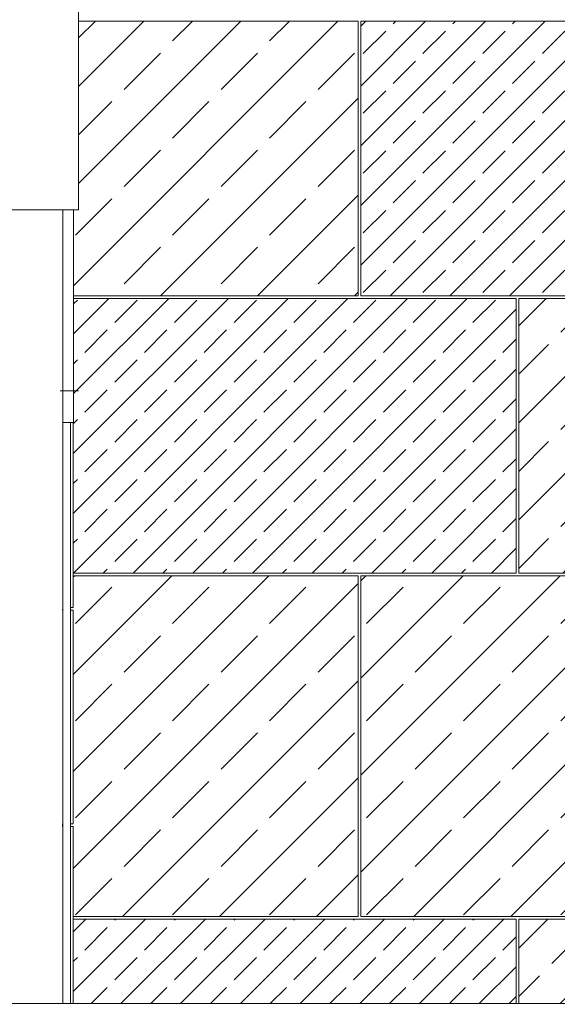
# Model space of a CAD drawing. Header units: millimetres. Extents: x 52659 to 1698020, y -10054 to 104697.
# Tile 47 of 256: x 162470 to 164507, y 5975 to 9703. Entities that reach past the tile are written whole.
import ezdxf

# ---------------------------------------------------------------- set-up
doc = ezdxf.new("R2010")
doc.units = ezdxf.units.MM
doc.header["$MEASUREMENT"] = 0
for name, color, linetype in [('02-04 CASSETTES CLAIRES', 7, 'Continuous'), ('02-04 CASSETTES FONCEES', 7, 'Continuous'), ('05-02 Cotation 200ème 100ème.Cotations', 7, 'Continuous'), ('08-01 2D Dessin général.2D', 7, 'Continuous'), ('A-WALL-____-OTLN.Modèle IFC', 7, 'Continuous'), ('IFC Calque.Modèle IFC', 7, 'Continuous')]:
    doc.layers.add(name, color=color, linetype=linetype)
doc.styles.add('STYLE_GENERE_3', font='ARIALN.TTF')
doc.dimstyles.new('STYLE_GENERE__2', dxfattribs={"dimtxt": 200, "dimasz": 95, "dimexe": 0.18, "dimexo": 100, "dimgap": 0, "dimtad": 0, "dimlfac": 0.001, "dimzin": 0, "dimdsep": 46, "dimtxsty": 'STYLE_GENERE_3', "dimblk": 'ARROWHEAD_6', "dimblk1": 'ARROWHEAD_6', "dimblk2": 'ARROWHEAD_6', "dimcen": 0.09, "dimclrd": 7, "dimclre": 7, "dimclrt": 7, "dimazin": 0, "dimtfac": 1, "dimtdec": 4, "dimtmove": 0, "dimatfit": 3, "dimfxl": 1, "dimtolj": 1, "dimtzin": 0, "dimarcsym": 0})

# ---------------------------------------------------------------- blocks, each defined once
blk = doc.blocks.new('Élément de coupe_31_1', base_point=(131932.7, 5158.1))
at = {"layer": 'A-WALL-____-OTLN.Modèle IFC', "color": 7, "linetype": 'Continuous', "lineweight": 18}
for p, q in [((162666.7, 5978.1), (162419.6, 5978.1)), ((162913.7, 5978.1), (162666.7, 5978.1)), ((163140.7, 5978.1), (162913.7, 5978.1)), ((163367.6, 5978.1), (163140.7, 5978.1)), ((163573.8, 5978.1), (163367.6, 5978.1)), ((163779.9, 5978.1), (163573.8, 5978.1)), ((163964.4, 5978.1), (163779.9, 5978.1)), ((164149, 5978.1), (163964.4, 5978.1)), ((164792.8, 5978.1), (164149, 5978.1))]:
    blk.add_line(p, q, dxfattribs=at)
blk = doc.blocks.new('Élément de coupe_38_1', base_point=(131932.7, 5158.1))
at = {"layer": 'A-WALL-____-OTLN.Modèle IFC', "color": 7, "linetype": 'Continuous', "lineweight": 9}
for p, q in [((162673.4, 8178.1), (162673.4, 8983.1)), ((162646.6, 8178.1), (162633.4, 8178.1)), ((162665.1, 8178.1), (162646.6, 8178.1)), ((162673.4, 8178.1), (162665.1, 8178.1))]:
    blk.add_line(p, q, dxfattribs=at)
blk = doc.blocks.new('Élément de coupe_45_1', base_point=(131932.7, 5158.1))
at = {"layer": 'IFC Calque.Modèle IFC', "color": 7, "linetype": 'Continuous', "lineweight": 5}
for p, q in [((162632.6, 5978.1), (162632.6, 8983.1)), ((162633.4, 8178.1), (162633.4, 8983.1))]:
    blk.add_line(p, q, dxfattribs=at)
at = {"layer": 'IFC Calque.Modèle IFC', "color": 7, "linetype": 'Continuous', "lineweight": 9}
for p, q in [((162632.6, 8298.1), (162632.6, 8288.1)), ((162633.4, 8178.1), (162632.6, 8178.1)), ((162632.6, 7478.1), (162632.5, 7468.1)), ((162632.5, 6648.1), (162632.5, 6658.1))]:
    blk.add_line(p, q, dxfattribs=at)
blk = doc.blocks.new('Élément de coupe_53_1', base_point=(131932.7, 5158.1))
at = {"layer": 'IFC Calque.Modèle IFC', "color": 7, "linetype": 'Continuous', "lineweight": 9}
for p, q in [((162662.7, 7478.1), (162662.7, 8178.1)), ((162662.7, 6658.1), (162662.7, 7468.1)), ((162662.7, 5978.1), (162662.7, 6648.1))]:
    blk.add_line(p, q, dxfattribs=at)
at = {"layer": 'IFC Calque.Modèle IFC', "color": 7, "linetype": 'Continuous', "lineweight": 5}
for p, q in [((162672.7, 8178.1), (162672.7, 7478.1)), ((162672.7, 7478.1), (162662.7, 7478.1)), ((162662.7, 7468.1), (162672.7, 7468.1)), ((162672.7, 7468.1), (162672.7, 6658.1)), ((162672.7, 6658.1), (162662.7, 6658.1)), ((162662.7, 6648.1), (162672.7, 6648.1)), ((162672.7, 6648.1), (162672.7, 5978.1))]:
    blk.add_line(p, q, dxfattribs=at)
blk = doc.blocks.new('Élément de coupe_68_1', base_point=(131932.7, 5158.1))
at = {"layer": 'A-WALL-____-OTLN.Modèle IFC', "color": 7, "linetype": 'Continuous', "lineweight": 9}
for p, q in [((162692.7, 8983.1), (162692.7, 11708.1)), ((162407.7, 8983.1), (162478.7, 8983.1)), ((162478.7, 8983.1), (162539.7, 8983.1)), ((162539.7, 8983.1), (162590.6, 8983.1)), ((162590.6, 8983.1), (162631.4, 8983.1)), ((162631.4, 8983.1), (162662, 8983.1)), ((162662, 8983.1), (162682.4, 8983.1)), ((162682.4, 8983.1), (162692.7, 8983.1))]:
    blk.add_line(p, q, dxfattribs=at)
blk = doc.blocks.new('Élément de coupe_393_1', base_point=(131932.7, 5158.1))
at = {"layer": '02-04 CASSETTES CLAIRES', "color": 7, "linetype": 'Continuous', "lineweight": 9}
for p, q in [((164360.6, 6188.4), (164470.3, 6298.1)), ((164360.6, 6298.1), (164360.6, 5978.1)), ((166777.7, 6298.1), (164360.6, 6298.1)), ((164485.7, 6129.7), (164623.6, 6267.6)), ((164518, 5978.1), (164838, 6298.1)), ((164853.4, 6129.7), (164991.3, 6267.6)), ((164885.6, 5978.1), (165205.6, 6298.1)), ((164942.7, 5299.7), (165941, 6298.1)), ((165189.9, 5914.6), (165573.3, 6298.1)), ((165221.1, 6129.7), (165359, 6267.6)), ((165256.9, 5246.2), (166308.7, 6298.1)), ((165588.8, 6129.7), (165726.7, 6267.6)), ((165624.6, 5246.2), (166676.4, 6298.1)), ((165956.5, 6129.7), (166094.4, 6267.6)), ((166324.2, 6129.7), (166462.1, 6267.6)), ((166777.7, 5246.2), (166777.7, 6298.1)), ((166691.9, 6129.7), (166777.7, 6215.5)), ((164360.6, 6004.5), (164439.8, 6083.7)), ((164701.8, 5978.1), (164807.5, 6083.7)), ((165069.5, 5978.1), (165175.2, 6083.7)), ((165405, 5945.9), (165542.9, 6083.7)), ((165772.7, 5945.9), (165910.6, 6083.7)), ((166140.4, 5945.9), (166278.3, 6083.7)), ((166508.1, 5945.9), (166646, 6083.7)), ((165992.3, 5246.2), (166777.7, 6031.6)), ((165221.1, 5762), (165359, 5899.9)), ((165588.8, 5762), (165726.7, 5899.9)), ((165956.5, 5762), (166094.4, 5899.9)), ((166324.2, 5762), (166462.1, 5899.9)), ((166691.9, 5762), (166777.7, 5847.8)), ((164942.7, 5667.4), (165083.3, 5808.1)), ((165037.3, 5578.2), (165175.2, 5716.1)), ((165405, 5578.2), (165542.9, 5716.1)), ((165772.7, 5578.2), (165910.6, 5716.1)), ((166140.4, 5578.2), (166278.3, 5716.1)), ((166508.1, 5578.2), (166646, 5716.1)), ((166360, 5246.2), (166777.7, 5663.9)), ((164942.7, 5483.5), (164991.3, 5532.2)), ((165221.1, 5394.3), (165359, 5532.2)), ((165588.8, 5394.3), (165726.7, 5532.2)), ((165956.5, 5394.3), (166094.4, 5532.2)), ((166324.2, 5394.3), (166462.1, 5532.2)), ((166691.9, 5394.3), (166777.7, 5480.1)), ((165087.7, 5260.9), (165175.2, 5348.4)), ((165440.8, 5246.2), (165542.9, 5348.4)), ((165808.5, 5246.2), (165910.6, 5348.4)), ((166176.2, 5246.2), (166278.3, 5348.4)), ((166543.8, 5246.2), (166646, 5348.4)), ((166727.7, 5246.2), (166777.7, 5296.2)), ((165087.7, 5246.2), (166777.7, 5246.2))]:
    blk.add_line(p, q, dxfattribs=at)
blk = doc.blocks.new('Élément de coupe_394_1', base_point=(131932.7, 5158.1))
at = {"layer": '02-04 CASSETTES CLAIRES', "color": 7, "linetype": 'Continuous', "lineweight": 9}
for p, q in [((162672.7, 6856.7), (163414.1, 7598.1)), ((162672.7, 7224.4), (163046.4, 7598.1)), ((162672.7, 7592), (162678.7, 7598.1)), ((163751.7, 7598.1), (162672.7, 7598.1)), ((162672.7, 6489), (163751.7, 7568)), ((163751.7, 6308.1), (163751.7, 7598.1)), ((162681.1, 7416.6), (162819, 7554.5)), ((163048.8, 7416.6), (163186.7, 7554.5)), ((163416.5, 7416.6), (163554.4, 7554.5)), ((162865, 7232.8), (163002.8, 7370.7)), ((163232.7, 7232.8), (163370.5, 7370.7)), ((163600.3, 7232.8), (163738.2, 7370.7)), ((162859.5, 6308.1), (163751.7, 7200.3)), ((162681.1, 7048.9), (162819, 7186.8)), ((163048.8, 7048.9), (163186.7, 7186.8)), ((163416.5, 7048.9), (163554.4, 7186.8)), ((162865, 6865.1), (163002.8, 7003)), ((163232.7, 6865.1), (163370.5, 7003)), ((163600.3, 6865.1), (163738.2, 7003)), ((163227.2, 6308.1), (163751.7, 6832.6)), ((162681.1, 6681.3), (162819, 6819.1)), ((163048.8, 6681.3), (163186.7, 6819.1)), ((163416.5, 6681.3), (163554.4, 6819.1)), ((162865, 6497.4), (163002.8, 6635.3)), ((163232.7, 6497.4), (163370.5, 6635.3)), ((163600.3, 6497.4), (163738.2, 6635.3)), ((162681.1, 6313.6), (162819, 6451.4)), ((163048.8, 6313.6), (163186.7, 6451.4)), ((163416.5, 6313.6), (163554.4, 6451.4)), ((163594.9, 6308.1), (163751.7, 6464.9)), ((162672.7, 6308.1), (163751.7, 6308.1))]:
    blk.add_line(p, q, dxfattribs=at)
blk = doc.blocks.new('Élément de coupe_395_1', base_point=(131932.7, 5158.1))
at = {"layer": '02-04 CASSETTES CLAIRES', "color": 7, "linetype": 'Continuous', "lineweight": 9}
for p, q in [((163761.9, 6475.2), (164884.9, 7598.1)), ((163761.9, 6842.8), (164517.2, 7598.1)), ((163761.9, 7210.5), (164149.5, 7598.1)), ((163761.9, 7578.2), (163781.8, 7598.1)), ((163761.9, 7598.1), (163761.9, 6308.1)), ((165562.7, 7598.1), (163761.9, 7598.1)), ((163962.6, 6308.1), (165252.6, 7598.1)), ((165562.7, 6308.1), (165562.7, 7598.1)), ((163784.2, 7416.6), (163922.1, 7554.5)), ((164151.9, 7416.6), (164289.8, 7554.5)), ((164330.3, 6308.1), (165562.7, 7540.5)), ((164519.6, 7416.6), (164657.5, 7554.5)), ((164887.3, 7416.6), (165025.2, 7554.5)), ((165255, 7416.6), (165392.9, 7554.5)), ((163968, 7232.8), (164105.9, 7370.7)), ((164335.7, 7232.8), (164473.6, 7370.7)), ((164703.4, 7232.8), (164841.3, 7370.7)), ((165071.1, 7232.8), (165209, 7370.7)), ((165438.8, 7232.8), (165562.7, 7356.7)), ((163784.2, 7048.9), (163922.1, 7186.8)), ((164151.9, 7048.9), (164289.8, 7186.8)), ((164519.6, 7048.9), (164657.5, 7186.8)), ((164698, 6308.1), (165562.7, 7172.8)), ((164887.3, 7048.9), (165025.2, 7186.8)), ((165255, 7048.9), (165392.9, 7186.8)), ((163968, 6865.1), (164105.9, 7003)), ((164335.7, 6865.1), (164473.6, 7003)), ((164703.4, 6865.1), (164841.3, 7003)), ((165071.1, 6865.1), (165209, 7003)), ((165438.8, 6865.1), (165562.7, 6989)), ((163784.2, 6681.3), (163922.1, 6819.1)), ((164151.9, 6681.3), (164289.8, 6819.1)), ((164519.6, 6681.3), (164657.5, 6819.1)), ((164887.3, 6681.3), (165025.2, 6819.1)), ((165065.6, 6308.1), (165562.7, 6805.1)), ((165255, 6681.3), (165392.9, 6819.1)), ((163968, 6497.4), (164105.9, 6635.3)), ((164335.7, 6497.4), (164473.6, 6635.3)), ((164703.4, 6497.4), (164841.3, 6635.3)), ((165071.1, 6497.4), (165209, 6635.3)), ((165438.8, 6497.4), (165562.7, 6621.3)), ((163784.2, 6313.6), (163922.1, 6451.4)), ((164151.9, 6313.6), (164289.8, 6451.4)), ((164519.6, 6313.6), (164657.5, 6451.4)), ((164887.3, 6313.6), (165025.2, 6451.4)), ((165255, 6313.6), (165392.9, 6451.4)), ((165433.3, 6308.1), (165562.7, 6437.4)), ((163761.9, 6308.1), (165562.7, 6308.1))]:
    blk.add_line(p, q, dxfattribs=at)
blk = doc.blocks.new('Élément de coupe_396_1', base_point=(131932.7, 5158.1))
at = {"layer": '02-04 CASSETTES CLAIRES', "color": 7, "linetype": 'Continuous', "lineweight": 9}
for p, q in [((164360.6, 7809.2), (165199.5, 8648.1)), ((164360.6, 8176.9), (164831.8, 8648.1)), ((164360.6, 8544.6), (164464.1, 8648.1)), ((164360.6, 8648.1), (164360.6, 7608.1)), ((165562.7, 8648.1), (164360.6, 8648.1)), ((164519.6, 8519.7), (164647.9, 8648.1)), ((164527.2, 7608.1), (165562.7, 8643.6)), ((164887.3, 8519.7), (165015.6, 8648.1)), ((165255, 8519.7), (165383.3, 8648.1)), ((165562.7, 7608.1), (165562.7, 8648.1)), ((164360.6, 8360.7), (164473.6, 8473.8)), ((164703.4, 8335.9), (164841.3, 8473.8)), ((165071.1, 8335.9), (165209, 8473.8)), ((165438.8, 8335.9), (165562.7, 8459.7)), ((164519.6, 8152), (164657.5, 8289.9)), ((164887.3, 8152), (165025.2, 8289.9)), ((164894.9, 7608.1), (165562.7, 8275.9)), ((165255, 8152), (165392.9, 8289.9)), ((164360.6, 7993), (164473.6, 8106.1)), ((164703.4, 7968.2), (164841.3, 8106.1)), ((165071.1, 7968.2), (165209, 8106.1)), ((165438.8, 7968.2), (165562.7, 8092)), ((164519.6, 7784.3), (164657.5, 7922.2)), ((164887.3, 7784.3), (165025.2, 7922.2)), ((165255, 7784.3), (165392.9, 7922.2)), ((165262.6, 7608.1), (165562.7, 7908.2)), ((164360.6, 7625.3), (164473.6, 7738.4)), ((164711, 7608.1), (164841.3, 7738.4)), ((165078.7, 7608.1), (165209, 7738.4)), ((165446.4, 7608.1), (165562.7, 7724.3)), ((164360.6, 7608.1), (165562.7, 7608.1))]:
    blk.add_line(p, q, dxfattribs=at)
blk = doc.blocks.new('Élément de coupe_397_1', base_point=(131932.7, 5158.1))
at = {"layer": '02-04 CASSETTES CLAIRES', "color": 7, "linetype": 'Continuous', "lineweight": 9}
for p, q in [((162673.4, 8695.9), (163675.6, 9698.1)), ((162692.7, 9082.8), (163307.9, 9698.1)), ((162692.7, 9450.5), (162940.2, 9698.1)), ((162692.7, 9634.4), (162756.4, 9698.1)), ((163751.7, 9698.1), (162692.7, 9698.1)), ((163048.8, 9622.8), (163124.1, 9698.1)), ((163416.5, 9622.8), (163491.8, 9698.1)), ((163751.7, 8658.1), (163751.7, 9698.1)), ((162865, 9439), (163002.8, 9576.9)), ((163232.7, 9439), (163370.5, 9576.9)), ((163600.3, 9439), (163738.2, 9576.9)), ((163003.3, 8658.1), (163751.7, 9406.5)), ((162692.7, 9266.7), (162819, 9393)), ((163048.8, 9255.1), (163186.7, 9393)), ((163416.5, 9255.1), (163554.4, 9393)), ((162865, 9071.3), (163002.8, 9209.2)), ((163232.7, 9071.3), (163370.5, 9209.2)), ((163600.3, 9071.3), (163738.2, 9209.2)), ((162681.1, 8887.4), (162819, 9025.3)), ((163048.8, 8887.4), (163186.7, 9025.3)), ((163371, 8658.1), (163751.7, 9038.8)), ((163416.5, 8887.4), (163554.4, 9025.3)), ((162865, 8703.6), (163002.8, 8841.5)), ((163232.7, 8703.6), (163370.5, 8841.5)), ((163600.3, 8703.6), (163738.2, 8841.5)), ((162673.4, 8658.1), (163751.7, 8658.1)), ((163738.7, 8658.1), (163751.7, 8671.1))]:
    blk.add_line(p, q, dxfattribs=at)
blk = doc.blocks.new('Élément de coupe_400_1', base_point=(131932.7, 5158.1))
at = {"layer": '02-04 CASSETTES FONCEES', "color": 7, "linetype": 'Continuous', "lineweight": 9}
for p, q in [((162672.7, 7834), (163486.7, 8648.1)), ((162672.7, 8060.3), (163260.5, 8648.1)), ((162673, 7608.1), (163713, 8648.1)), ((162673.4, 8287.3), (163034.2, 8648.1)), ((162673.4, 8513.6), (162807.9, 8648.1)), ((164350.6, 8648.1), (162673.4, 8648.1)), ((162673.4, 8626.7), (162688.2, 8641.5)), ((162829.6, 8556.6), (162914.5, 8641.5)), ((162899.3, 7608.1), (163939.3, 8648.1)), ((163055.9, 8556.6), (163140.7, 8641.5)), ((163125.6, 7608.1), (164165.6, 8648.1)), ((163282.1, 8556.6), (163367, 8641.5)), ((163508.4, 8556.6), (163593.3, 8641.5)), ((163734.7, 8556.6), (163819.5, 8641.5)), ((163961, 8556.6), (164045.8, 8641.5)), ((164187.2, 8556.6), (164272.1, 8641.5)), ((164350.6, 7608.1), (164350.6, 8648.1)), ((163351.8, 7608.1), (164350.6, 8606.8)), ((162716.5, 8443.5), (162801.3, 8528.3)), ((162942.7, 8443.5), (163027.6, 8528.3)), ((163169, 8443.5), (163253.9, 8528.3)), ((163395.3, 8443.5), (163480.1, 8528.3)), ((163621.6, 8443.5), (163706.4, 8528.3)), ((163847.8, 8443.5), (163932.7, 8528.3)), ((164074.1, 8443.5), (164159, 8528.3)), ((164300.4, 8443.5), (164350.6, 8493.7)), ((162673.4, 8400.4), (162688.2, 8415.2)), ((162829.6, 8330.3), (162914.5, 8415.2)), ((163055.9, 8330.3), (163140.7, 8415.2)), ((163282.1, 8330.3), (163367, 8415.2)), ((163508.4, 8330.3), (163593.3, 8415.2)), ((163734.7, 8330.3), (163819.5, 8415.2)), ((163961, 8330.3), (164045.8, 8415.2)), ((164187.2, 8330.3), (164272.1, 8415.2)), ((163578.1, 7608.1), (164350.6, 8380.5)), ((162716.5, 8217.2), (162801.3, 8302.1)), ((162942.7, 8217.2), (163027.6, 8302.1)), ((163169, 8217.2), (163253.9, 8302.1)), ((163395.3, 8217.2), (163480.1, 8302.1)), ((163621.6, 8217.2), (163706.4, 8302.1)), ((163847.8, 8217.2), (163932.7, 8302.1)), ((164074.1, 8217.2), (164159, 8302.1)), ((164300.4, 8217.2), (164350.6, 8267.4)), ((162672.7, 8173.4), (162688.2, 8188.9)), ((162829.6, 8104.1), (162914.5, 8188.9)), ((163055.9, 8104.1), (163140.7, 8188.9)), ((163282.1, 8104.1), (163367, 8188.9)), ((163508.4, 8104.1), (163593.3, 8188.9)), ((163734.7, 8104.1), (163819.5, 8188.9)), ((163961, 8104.1), (164045.8, 8188.9)), ((164187.2, 8104.1), (164272.1, 8188.9)), ((163804.4, 7608.1), (164350.6, 8154.2)), ((162716.5, 7990.9), (162801.3, 8075.8)), ((162942.7, 7990.9), (163027.6, 8075.8)), ((163169, 7990.9), (163253.9, 8075.8)), ((163395.3, 7990.9), (163480.1, 8075.8)), ((163621.6, 7990.9), (163706.4, 8075.8)), ((163847.8, 7990.9), (163932.7, 8075.8)), ((164074.1, 7990.9), (164159, 8075.8)), ((164300.4, 7990.9), (164350.6, 8041.1)), ((162672.7, 7947.1), (162688.2, 7962.6)), ((162829.6, 7877.8), (162914.5, 7962.6)), ((163055.9, 7877.8), (163140.7, 7962.6)), ((163282.1, 7877.8), (163367, 7962.6)), ((163508.4, 7877.8), (163593.3, 7962.6)), ((163734.7, 7877.8), (163819.5, 7962.6)), ((163961, 7877.8), (164045.8, 7962.6)), ((164187.2, 7877.8), (164272.1, 7962.6)), ((164030.7, 7608.1), (164350.6, 7928)), ((162716.5, 7764.7), (162801.3, 7849.5)), ((162942.7, 7764.7), (163027.6, 7849.5)), ((163169, 7764.7), (163253.9, 7849.5)), ((163395.3, 7764.7), (163480.1, 7849.5)), ((163621.6, 7764.7), (163706.4, 7849.5)), ((163847.8, 7764.7), (163932.7, 7849.5)), ((164074.1, 7764.7), (164159, 7849.5)), ((164300.4, 7764.7), (164350.6, 7814.8)), ((162672.7, 7720.9), (162688.2, 7736.4)), ((162829.6, 7651.5), (162914.5, 7736.4)), ((163055.9, 7651.5), (163140.7, 7736.4)), ((163282.1, 7651.5), (163367, 7736.4)), ((163508.4, 7651.5), (163593.3, 7736.4)), ((163734.7, 7651.5), (163819.5, 7736.4)), ((163961, 7651.5), (164045.8, 7736.4)), ((164187.2, 7651.5), (164272.1, 7736.4)), ((164256.9, 7608.1), (164350.6, 7701.7)), ((162672.7, 7608.1), (164350.6, 7608.1)), ((162786.2, 7608.1), (162801.3, 7623.2)), ((163012.4, 7608.1), (163027.6, 7623.2)), ((163238.7, 7608.1), (163253.9, 7623.2)), ((163465, 7608.1), (163480.1, 7623.2)), ((163691.3, 7608.1), (163706.4, 7623.2)), ((163917.5, 7608.1), (163932.7, 7623.2)), ((164143.8, 7608.1), (164159, 7623.2))]:
    blk.add_line(p, q, dxfattribs=at)
blk = doc.blocks.new('Élément de coupe_401_1', base_point=(131932.7, 5158.1))
at = {"layer": '02-04 CASSETTES FONCEES', "color": 7, "linetype": 'Continuous', "lineweight": 9}
for p, q in [((162672.7, 6023.8), (162946.9, 6298.1)), ((162672.7, 6250.1), (162720.7, 6298.1)), ((164350.6, 6298.1), (162672.7, 6298.1)), ((162716.5, 6180.7), (162801.3, 6265.6)), ((162829.6, 6293.9), (162833.8, 6298.1)), ((162853.2, 5978.1), (163173.2, 6298.1)), ((162942.7, 6180.7), (163027.6, 6265.6)), ((163055.9, 6293.9), (163060.1, 6298.1)), ((163079.5, 5978.1), (163399.5, 6298.1)), ((163169, 6180.7), (163253.9, 6265.6)), ((163282.1, 6293.9), (163286.4, 6298.1)), ((163305.8, 5978.1), (163625.8, 6298.1)), ((163395.3, 6180.7), (163480.1, 6265.6)), ((163508.4, 6293.9), (163512.6, 6298.1)), ((163532, 5978.1), (163852, 6298.1)), ((163621.6, 6180.7), (163706.4, 6265.6)), ((163734.7, 6293.9), (163738.9, 6298.1)), ((163758.3, 5978.1), (164078.3, 6298.1)), ((163847.8, 6180.7), (163932.7, 6265.6)), ((163961, 6293.9), (163965.2, 6298.1)), ((163984.6, 5978.1), (164304.6, 6298.1)), ((164074.1, 6180.7), (164159, 6265.6)), ((164187.2, 6293.9), (164191.5, 6298.1)), ((164350.6, 5978.1), (164350.6, 6298.1)), ((164300.4, 6180.7), (164350.6, 6230.9)), ((162672.7, 6136.9), (162688.2, 6152.4)), ((162829.6, 6067.6), (162914.5, 6152.4)), ((163055.9, 6067.6), (163140.7, 6152.4)), ((163282.1, 6067.6), (163367, 6152.4)), ((163508.4, 6067.6), (163593.3, 6152.4)), ((163734.7, 6067.6), (163819.5, 6152.4)), ((163961, 6067.6), (164045.8, 6152.4)), ((164187.2, 6067.6), (164272.1, 6152.4)), ((164210.9, 5978.1), (164350.6, 6117.8)), ((162740.1, 5978.1), (162801.3, 6039.3)), ((162966.4, 5978.1), (163027.6, 6039.3)), ((163192.6, 5978.1), (163253.9, 6039.3)), ((163418.9, 5978.1), (163480.1, 6039.3)), ((163645.2, 5978.1), (163706.4, 6039.3)), ((163871.4, 5978.1), (163932.7, 6039.3)), ((164097.7, 5978.1), (164159, 6039.3)), ((164324, 5978.1), (164350.6, 6004.6))]:
    blk.add_line(p, q, dxfattribs=at)
blk = doc.blocks.new('Élément de coupe_403_1', base_point=(131932.7, 5158.1))
at = {"layer": '02-04 CASSETTES FONCEES', "color": 7, "linetype": 'Continuous', "lineweight": 9}
for p, q in [((163761.7, 8773.1), (164686.7, 9698.1)), ((163761.7, 8999.3), (164460.5, 9698.1)), ((163761.7, 9225.6), (164234.2, 9698.1)), ((163761.7, 9451.9), (164007.9, 9698.1)), ((163761.7, 9678.2), (163781.7, 9698.1)), ((163761.7, 9698.1), (163761.7, 8658.1)), ((166777.7, 9698.1), (163761.7, 9698.1)), ((163873, 8658.1), (164913, 9698.1)), ((163884.7, 9688), (163894.8, 9698.1)), ((164099.3, 8658.1), (165139.3, 9698.1)), ((164111, 9688), (164121.1, 9698.1)), ((164325.6, 8658.1), (165365.6, 9698.1)), ((164337.2, 9688), (164347.3, 9698.1)), ((164551.8, 8658.1), (165591.8, 9698.1)), ((164563.5, 9688), (164573.6, 9698.1)), ((164778.1, 8658.1), (165818.1, 9698.1)), ((164789.8, 9688), (164799.9, 9698.1)), ((165004.4, 8658.1), (166044.4, 9698.1)), ((165016.1, 9688), (165026.2, 9698.1)), ((165230.7, 8658.1), (166270.7, 9698.1)), ((165242.3, 9688), (165252.4, 9698.1)), ((165456.9, 8658.1), (166496.9, 9698.1)), ((165468.6, 9688), (165478.7, 9698.1)), ((165683.2, 8658.1), (166723.2, 9698.1)), ((165694.9, 9688), (165705, 9698.1)), ((165921.2, 9688), (165931.3, 9698.1)), ((166147.4, 9688), (166157.5, 9698.1)), ((166373.7, 9688), (166383.8, 9698.1)), ((166600, 9688), (166610.1, 9698.1)), ((166777.7, 8658.1), (166777.7, 9698.1)), ((163771.6, 9574.8), (163856.4, 9659.7)), ((163997.8, 9574.8), (164082.7, 9659.7)), ((164224.1, 9574.8), (164309, 9659.7)), ((164450.4, 9574.8), (164535.2, 9659.7)), ((164676.7, 9574.8), (164761.5, 9659.7)), ((164902.9, 9574.8), (164987.8, 9659.7)), ((165129.2, 9574.8), (165214.1, 9659.7)), ((165355.5, 9574.8), (165440.3, 9659.7)), ((165581.8, 9574.8), (165666.6, 9659.7)), ((165808, 9574.8), (165892.9, 9659.7)), ((166034.3, 9574.8), (166119.2, 9659.7)), ((166260.6, 9574.8), (166345.4, 9659.7)), ((166486.8, 9574.8), (166571.7, 9659.7)), ((166713.1, 9574.8), (166777.7, 9639.4)), ((163884.7, 9461.7), (163969.5, 9546.6)), ((164111, 9461.7), (164195.8, 9546.6)), ((164337.2, 9461.7), (164422.1, 9546.6)), ((164563.5, 9461.7), (164648.4, 9546.6)), ((164789.8, 9461.7), (164874.6, 9546.6)), ((165016.1, 9461.7), (165100.9, 9546.6)), ((165242.3, 9461.7), (165327.2, 9546.6)), ((165468.6, 9461.7), (165553.5, 9546.6)), ((165694.9, 9461.7), (165779.7, 9546.6)), ((165921.2, 9461.7), (166006, 9546.6)), ((166147.4, 9461.7), (166232.3, 9546.6)), ((166373.7, 9461.7), (166458.6, 9546.6)), ((166600, 9461.7), (166684.8, 9546.6)), ((165909.5, 8658.1), (166777.7, 9526.3)), ((163771.6, 9348.6), (163856.4, 9433.4)), ((163997.8, 9348.6), (164082.7, 9433.4)), ((164224.1, 9348.6), (164309, 9433.4)), ((164450.4, 9348.6), (164535.2, 9433.4)), ((164676.7, 9348.6), (164761.5, 9433.4)), ((164902.9, 9348.6), (164987.8, 9433.4)), ((165129.2, 9348.6), (165214.1, 9433.4)), ((165355.5, 9348.6), (165440.3, 9433.4)), ((165581.8, 9348.6), (165666.6, 9433.4)), ((165808, 9348.6), (165892.9, 9433.4)), ((166034.3, 9348.6), (166119.2, 9433.4)), ((166260.6, 9348.6), (166345.4, 9433.4)), ((166486.8, 9348.6), (166571.7, 9433.4)), ((166713.1, 9348.6), (166777.7, 9413.1)), ((163884.7, 9235.4), (163969.5, 9320.3)), ((164111, 9235.4), (164195.8, 9320.3)), ((164337.2, 9235.4), (164422.1, 9320.3)), ((164563.5, 9235.4), (164648.4, 9320.3)), ((164789.8, 9235.4), (164874.6, 9320.3)), ((165016.1, 9235.4), (165100.9, 9320.3)), ((165242.3, 9235.4), (165327.2, 9320.3)), ((165468.6, 9235.4), (165553.5, 9320.3)), ((165694.9, 9235.4), (165779.7, 9320.3)), ((165921.2, 9235.4), (166006, 9320.3)), ((166147.4, 9235.4), (166232.3, 9320.3)), ((166373.7, 9235.4), (166458.6, 9320.3)), ((166600, 9235.4), (166684.8, 9320.3)), ((166135.8, 8658.1), (166777.7, 9300)), ((163771.6, 9122.3), (163856.4, 9207.1)), ((163997.8, 9122.3), (164082.7, 9207.1)), ((164224.1, 9122.3), (164309, 9207.1)), ((164450.4, 9122.3), (164535.2, 9207.1)), ((164676.7, 9122.3), (164761.5, 9207.1)), ((164902.9, 9122.3), (164987.8, 9207.1)), ((165129.2, 9122.3), (165214.1, 9207.1)), ((165355.5, 9122.3), (165440.3, 9207.1)), ((165581.8, 9122.3), (165666.6, 9207.1)), ((165808, 9122.3), (165892.9, 9207.1)), ((166034.3, 9122.3), (166119.2, 9207.1)), ((166260.6, 9122.3), (166345.4, 9207.1)), ((166486.8, 9122.3), (166571.7, 9207.1)), ((166713.1, 9122.3), (166777.7, 9186.8)), ((163884.7, 9009.2), (163969.5, 9094)), ((164111, 9009.2), (164195.8, 9094)), ((164337.2, 9009.2), (164422.1, 9094)), ((164563.5, 9009.2), (164648.4, 9094)), ((164789.8, 9009.2), (164874.6, 9094)), ((165016.1, 9009.2), (165100.9, 9094)), ((165242.3, 9009.2), (165327.2, 9094)), ((165468.6, 9009.2), (165553.5, 9094)), ((165694.9, 9009.2), (165779.7, 9094)), ((165921.2, 9009.2), (166006, 9094)), ((166147.4, 9009.2), (166232.3, 9094)), ((166362, 8658.1), (166777.7, 9073.7)), ((166373.7, 9009.2), (166458.6, 9094)), ((166600, 9009.2), (166684.8, 9094)), ((163771.6, 8896), (163856.4, 8980.9)), ((163997.8, 8896), (164082.7, 8980.9)), ((164224.1, 8896), (164309, 8980.9)), ((164450.4, 8896), (164535.2, 8980.9)), ((164676.7, 8896), (164761.5, 8980.9)), ((164902.9, 8896), (164987.8, 8980.9)), ((165129.2, 8896), (165214.1, 8980.9)), ((165355.5, 8896), (165440.3, 8980.9)), ((165581.8, 8896), (165666.6, 8980.9)), ((165808, 8896), (165892.9, 8980.9)), ((166034.3, 8896), (166119.2, 8980.9)), ((166260.6, 8896), (166345.4, 8980.9)), ((166486.8, 8896), (166571.7, 8980.9)), ((166713.1, 8896), (166777.7, 8960.6)), ((163884.7, 8782.9), (163969.5, 8867.7)), ((164111, 8782.9), (164195.8, 8867.7)), ((164337.2, 8782.9), (164422.1, 8867.7)), ((164563.5, 8782.9), (164648.4, 8867.7)), ((164789.8, 8782.9), (164874.6, 8867.7)), ((165016.1, 8782.9), (165100.9, 8867.7)), ((165242.3, 8782.9), (165327.2, 8867.7)), ((165468.6, 8782.9), (165553.5, 8867.7)), ((165694.9, 8782.9), (165779.7, 8867.7)), ((165921.2, 8782.9), (166006, 8867.7)), ((166147.4, 8782.9), (166232.3, 8867.7)), ((166373.7, 8782.9), (166458.6, 8867.7)), ((166588.3, 8658.1), (166777.7, 8847.4)), ((166600, 8782.9), (166684.8, 8867.7)), ((163771.6, 8669.7), (163856.4, 8754.6)), ((163997.8, 8669.7), (164082.7, 8754.6)), ((164224.1, 8669.7), (164309, 8754.6)), ((164450.4, 8669.7), (164535.2, 8754.6)), ((164676.7, 8669.7), (164761.5, 8754.6)), ((164902.9, 8669.7), (164987.8, 8754.6)), ((165129.2, 8669.7), (165214.1, 8754.6)), ((165355.5, 8669.7), (165440.3, 8754.6)), ((165581.8, 8669.7), (165666.6, 8754.6)), ((165808, 8669.7), (165892.9, 8754.6)), ((166034.3, 8669.7), (166119.2, 8754.6)), ((166260.6, 8669.7), (166345.4, 8754.6)), ((166486.8, 8669.7), (166571.7, 8754.6)), ((166713.1, 8669.7), (166777.7, 8734.3)), ((163761.7, 8658.1), (166777.7, 8658.1))]:
    blk.add_line(p, q, dxfattribs=at)
blk = doc.blocks.new('Élément de coupe_616_1', base_point=(131932.7, 5158.1))
at = {"layer": 'IFC Calque.Modèle IFC', "color": 7, "linetype": 'Continuous', "lineweight": 5}
blk.add_line((162662.7, 7468.1), (162662.7, 7478.1), dxfattribs=at)
blk = doc.blocks.new('Élément de coupe_617_1', base_point=(131932.7, 5158.1))
at = {"layer": 'IFC Calque.Modèle IFC', "color": 7, "linetype": 'Continuous', "lineweight": 5}
blk.add_line((162662.7, 6648.1), (162662.7, 6658.1), dxfattribs=at)
blk = doc.blocks.new('*D759', base_point=(131932.7, 5158.1))
at = {"layer": '05-02 Cotation 200ème 100ème.Cotations', "color": 7, "linetype": 'Continuous', "lineweight": 25, "transparency": 16777216}
for p, q in [((135853.9, 6358.1), (135953.9, 6258.1)), ((135853.9, 5312.9), (135953.9, 5212.9))]:
    blk.add_line(p, q, dxfattribs=at)
at = {"layer": '05-02 Cotation 200ème 100ème.Cotations', "color": 7, "linetype": 'Continuous', "lineweight": 13, "transparency": 16777216}
for p, q in [((135997.7, 6308.1), (135810.2, 6308.1)), ((135903.9, 6034.3), (135903.9, 6308.1)), ((135903.9, 5262.9), (135903.9, 5536.6)), ((135997.7, 5262.9), (135810.2, 5262.9)), ((135903.9, 5187.9), (135903.9, 5262.9))]:
    blk.add_line(p, q, dxfattribs=at)
at = {"layer": '05-02 Cotation 200ème 100ème.Cotations', "color": 7, "lineweight": 9, "transparency": 16777216, "insert": (136003.9, 5561.5), "char_height": 200, "attachment_point": 7, "rotation": 90, "style": 'STYLE_GENERE_3'}
blk.add_mtext('\\A1;1,05', dxfattribs=at)
blk = doc.blocks.new('ARROWHEAD_6')
at = {"color": 0, "linetype": 'Continuous', "lineweight": 0}
for p, q in [((-0.5, -0.5), (0.5, 0.5)), ((0, 0), (-1, 0))]:
    blk.add_line(p, q, dxfattribs=at)
blk = doc.blocks.new('*D760', base_point=(131932.7, 5158.1))
at = {"layer": '05-02 Cotation 200ème 100ème.Cotations', "color": 7, "linetype": 'Continuous', "lineweight": 25, "transparency": 16777216}
for p, q in [((135853.9, 8708.1), (135953.9, 8608.1)), ((135853.9, 6358.1), (135953.9, 6258.1))]:
    blk.add_line(p, q, dxfattribs=at)
at = {"layer": '05-02 Cotation 200ème 100ème.Cotations', "color": 7, "linetype": 'Continuous', "lineweight": 13, "transparency": 16777216}
for p, q in [((135997.7, 8658.1), (135810.2, 8658.1)), ((135903.9, 7731.9), (135903.9, 8658.1)), ((135903.9, 6308.1), (135903.9, 7234.2)), ((135997.7, 6308.1), (135810.2, 6308.1))]:
    blk.add_line(p, q, dxfattribs=at)
at = {"layer": '05-02 Cotation 200ème 100ème.Cotations', "color": 7, "lineweight": 9, "transparency": 16777216, "insert": (136003.9, 7259.1), "char_height": 200, "attachment_point": 7, "rotation": 90, "style": 'STYLE_GENERE_3'}
blk.add_mtext('\\A1;2,35', dxfattribs=at)
blk = doc.blocks.new('*D761', base_point=(131932.7, 5158.1))
at = {"layer": '05-02 Cotation 200ème 100ème.Cotations', "color": 7, "linetype": 'Continuous', "lineweight": 25, "transparency": 16777216}
for p, q in [((135853.9, 9772.9), (135953.9, 9672.9)), ((135853.9, 8708.1), (135953.9, 8608.1))]:
    blk.add_line(p, q, dxfattribs=at)
at = {"layer": '05-02 Cotation 200ème 100ème.Cotations', "color": 7, "linetype": 'Continuous', "lineweight": 13, "transparency": 16777216}
for p, q in [((135997.7, 9722.9), (135810.2, 9722.9)), ((135903.9, 9439.3), (135903.9, 9722.9)), ((135903.9, 8658.1), (135903.9, 8941.6)), ((135997.7, 8658.1), (135810.2, 8658.1))]:
    blk.add_line(p, q, dxfattribs=at)
at = {"layer": '05-02 Cotation 200ème 100ème.Cotations', "color": 7, "lineweight": 9, "transparency": 16777216, "insert": (136003.9, 8966.5), "char_height": 200, "attachment_point": 7, "rotation": 90, "style": 'STYLE_GENERE_3'}
blk.add_mtext('\\A1;1,06', dxfattribs=at)
blk = doc.blocks.new('*D762', base_point=(131932.7, 5158.1))
at = {"layer": '05-02 Cotation 200ème 100ème.Cotations', "color": 7, "linetype": 'Continuous', "lineweight": 25, "transparency": 16777216}
for p, q in [((135853.9, 11058.1), (135953.9, 10958.1)), ((135853.9, 9772.9), (135953.9, 9672.9))]:
    blk.add_line(p, q, dxfattribs=at)
at = {"layer": '05-02 Cotation 200ème 100ème.Cotations', "color": 7, "linetype": 'Continuous', "lineweight": 13, "transparency": 16777216}
for p, q in [((135997.7, 11008.1), (135810.2, 11008.1)), ((135903.9, 10614.3), (135903.9, 11008.1)), ((135903.9, 9722.9), (135903.9, 10116.6)), ((135997.7, 9722.9), (135810.2, 9722.9))]:
    blk.add_line(p, q, dxfattribs=at)
at = {"layer": '05-02 Cotation 200ème 100ème.Cotations', "color": 7, "lineweight": 9, "transparency": 16777216, "char_height": 200, "attachment_point": 7, "rotation": 90, "style": 'STYLE_GENERE_3'}
for s, insert in [('\\A1;0,35', (135861, 10961.3)), ('\\A1;1,29', (136003.9, 10141.5))]:
    blk.add_mtext(s, dxfattribs=dict(at, insert=insert))

msp = doc.modelspace()

# ---------------------------------------------------------------- linework, layer by layer
at = {"layer": '08-01 2D Dessin général.2D', "color": 7, "linetype": 'Continuous', "lineweight": 13}
msp.add_line((162622.634, 8298.072), (162692.668, 8298.072), dxfattribs=at)

# ---------------------------------------------------------------- block references
at = {"layer": '02-04 CASSETTES CLAIRES', "lineweight": 0}
for name in ['Élément de coupe_397_1', 'Élément de coupe_396_1', 'Élément de coupe_394_1', 'Élément de coupe_395_1', 'Élément de coupe_393_1']:
    msp.add_blockref(name, (131932.668, 5158.072), dxfattribs=at)
at = {"layer": '02-04 CASSETTES FONCEES', "lineweight": 0}
for name in ['Élément de coupe_403_1', 'Élément de coupe_400_1', 'Élément de coupe_401_1']:
    msp.add_blockref(name, (131932.668, 5158.072), dxfattribs=at)
at = {"layer": 'A-WALL-____-OTLN.Modèle IFC', "lineweight": 0}
for name in ['Élément de coupe_68_1', 'Élément de coupe_38_1', 'Élément de coupe_31_1']:
    msp.add_blockref(name, (131932.668, 5158.072), dxfattribs=at)
at = {"layer": 'IFC Calque.Modèle IFC', "lineweight": 0}
for name in ['Élément de coupe_45_1', 'Élément de coupe_53_1', 'Élément de coupe_616_1', 'Élément de coupe_617_1']:
    msp.add_blockref(name, (131932.668, 5158.072), dxfattribs=at)

# ---------------------------------------------------------------- dimensions: what is measured, and where the dimension line sits
at = {"layer": '05-02 Cotation 200ème 100ème.Cotations', "color": 7, "linetype": 'Continuous', "lineweight": 13}
for base, p1, p2, picture, middle in [((135903.901, 11008.072), (221690.249, 9722.862), (220602.668, 11008.072), '*D762', (135903.901, 10401.231)), ((135903.901, 9722.862), (136794.464, 8658.072), (221690.249, 9722.862), '*D761', (135903.901, 9226.231)), ((135903.901, 8658.072), (220602.668, 6308.064), (136794.464, 8658.072), '*D760', (135903.901, 7518.832)), ((135903.901, 6308.064), (221102.423, 5262.867), (220602.668, 6308.064), '*D759', (135903.901, 5821.23))]:
    dim = msp.add_linear_dim(base=base, p1=p1, p2=p2, angle=90, dimstyle='STYLE_GENERE__2', dxfattribs=at)
    dim.commit()
    dim.dimension.update_dxf_attribs({"geometry": picture, "text_midpoint": middle, "dimtype": 160, "text_rotation": 90})

doc.saveas('drawing.dxf')
